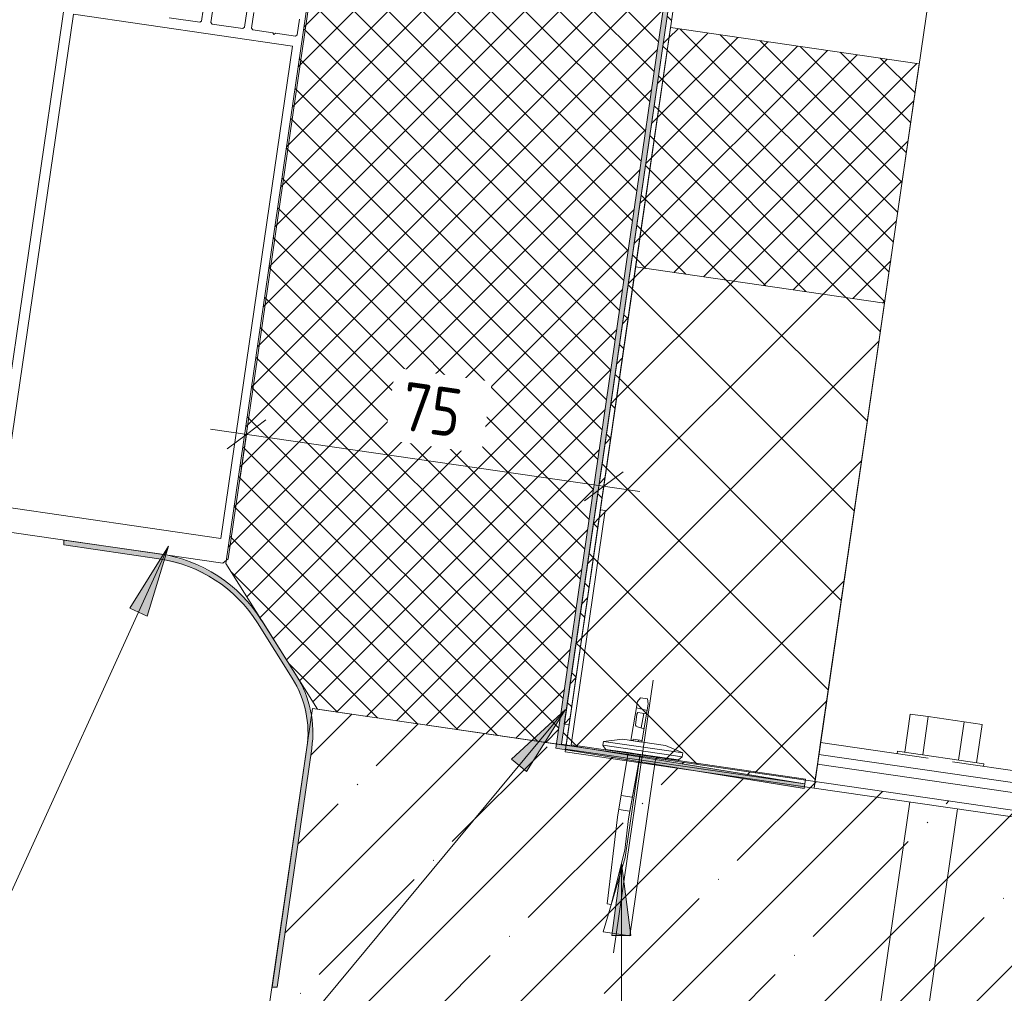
# Model space of a CAD drawing. Header units: millimetres. Extents: x 4450149 to 4451762, y 8380157 to 8380965.
# Tile 3 of 46: x 4450488 to 4450692, y 8380427 to 8380629. Entities that reach past the tile are written whole.
import ezdxf

# ---------------------------------------------------------------- set-up
doc = ezdxf.new("R2010")
doc.units = ezdxf.units.MM
for name, color, linetype, lineweight in [('Марки по нескольким категориям', 7, 'Continuous', 9), ('Обобщенные модели', 7, 'Continuous', 18), ('Размеры', 7, 'Continuous', 9), ('Размеры-5', 7, 'Continuous', 9), ('Тонкие линии', 7, 'Continuous', 18), ('Элементы узлов', 7, 'Continuous', 18)]:
    doc.layers.add(name, color=color, linetype=linetype, lineweight=lineweight)
doc.styles.add('GOST Common', font='GOST_Common.ttf', dxfattribs={"width": 0.9, "height": 10})
doc.dimstyles.new('ADSK_Основной_2_0', dxfattribs={"dimscale": 304.8, "dimtxt": 10.05715, "dimasz": 0.023196, "dimexe": 0.024606, "dimexo": 0.049213, "dimgap": 0.008202, "dimtad": 1, "dimdec": 0, "dimzin": 0, "dimdsep": 46, "dimtxsty": 'GOST Common', "dimblk1": 'OBLIQUE', "dimblk2": 'OBLIQUE', "dimsah": 1, "dimcen": 0.09, "dimdle": 0.024606, "dimazin": 0, "dimtfac": 1, "dimtdec": 4, "dimtix": 1, "dimtmove": 0, "dimatfit": 3, "dimfxl": 1, "dimtvp": 1, "dimtfill": 1, "dimtolj": 1, "dimtzin": 0, "dimarcsym": 2})
pattern_1 = [(45, (4450656.543, 8289717.818), (-3.5355339, 3.5355339), []), (135, (4450656.543, 8289717.818), (-3.5355339, -3.5355339), [])]

# ---------------------------------------------------------------- blocks, each defined once
blk = doc.blocks.new('HILTI_s_Анкер_HRD-HF - HRD-HF 10x80-V6-1-1')
at = {"layer": 'Обобщенные модели'}
for p, q in [((4450894.06, 8380444.82), (4450895.21, 8380452.74)), ((4450895.21, 8380452.74), (4450898.93, 8380452.2)), ((4450897.78, 8380444.28), (4450898.93, 8380452.2)), ((4450898.93, 8380452.2), (4450906.36, 8380451.12)), ((4450905.21, 8380443.2), (4450906.36, 8380451.12)), ((4450906.36, 8380451.12), (4450910.07, 8380450.58)), ((4450910.07, 8380450.58), (4450908.92, 8380442.66)), ((4450892.59, 8380445.04), (4450892.51, 8380444.49)), ((4450892.59, 8380445.04), (4450910.4, 8380442.45)), ((4450910.32, 8380441.9), (4450910.4, 8380442.45)), ((4450895.11, 8380434.56), (4450885.32, 8380367.25)), ((4450895.22, 8380365.82), (4450905, 8380433.13)), ((4450885.32, 8380367.25), (4450888.81, 8380363.73)), ((4450895.22, 8380365.82), (4450885.32, 8380367.25)), ((4450890.88, 8380363.43), (4450895.22, 8380365.82)), ((4450890.88, 8380363.43), (4450888.81, 8380363.73))]:
    blk.add_line(p, q, dxfattribs=at)
blk = doc.blocks.new('HILTI_s_Кронштейн_MFT-MF_HS - Кронштейн MFT-MF 190 HS-V10-1-1')
at = {"layer": 'Обобщенные модели'}
for p, q in [((4450679.42, 8380654.01), (4450680.15, 8380659.01)), ((4450703.66, 8380655.6), (4450680.15, 8380659.01)), ((4450702.05, 8380644.53), (4450703.66, 8380655.6)), ((4450706.13, 8380655.24), (4450704.52, 8380644.17)), ((4450729.63, 8380651.82), (4450706.13, 8380655.24)), ((4450678.54, 8380647.95), (4450679.1, 8380651.75)), ((4450729.63, 8380651.82), (4450728.02, 8380640.76)), ((4450678.39, 8380646.91), (4450678.54, 8380647.95)), ((4450678.54, 8380647.95), (4450702.05, 8380644.53)), ((4450654.02, 8380479.2), (4450678.39, 8380646.91)), ((4450701.9, 8380643.5), (4450678.39, 8380646.91)), ((4450695.03, 8380596.22), (4450701.9, 8380643.5)), ((4450704.37, 8380643.14), (4450697.5, 8380595.86)), ((4450701.9, 8380643.5), (4450702.05, 8380644.53)), ((4450704.52, 8380644.17), (4450704.37, 8380643.14)), ((4450727.87, 8380639.72), (4450704.37, 8380643.14)), ((4450704.52, 8380644.17), (4450728.02, 8380640.76)), ((4450727.87, 8380639.72), (4450703.5, 8380472.01)), ((4450728.02, 8380640.76), (4450727.87, 8380639.72)), ((4450697.5, 8380595.86), (4450695.03, 8380596.22)), ((4450653.66, 8380476.73), (4450654.02, 8380479.2)), ((4450676.23, 8380475.97), (4450654.02, 8380479.2)), ((4450653.37, 8380474.75), (4450653.66, 8380476.73)), ((4450703.14, 8380469.54), (4450653.66, 8380476.73)), ((4450702.85, 8380467.56), (4450653.37, 8380474.75)), ((4450703.5, 8380472.01), (4450681.29, 8380475.24)), ((4450703.5, 8380472.01), (4450703.14, 8380469.54)), ((4450703.14, 8380469.54), (4450702.85, 8380467.56))]:
    blk.add_line(p, q, dxfattribs=at)
blk = doc.blocks.new('HILTI_s_Термомост_MFT-ISO_47x50x5_HS - Термомост MFT-ISO 47x50x5 HS-V8-1-1')
at = {"layer": 'Обобщенные модели'}
for p, q in [((4450876.03, 8380442.39), (4450875.51, 8380438.78)), ((4450876.03, 8380442.39), (4450925.51, 8380435.2)), ((4450875.51, 8380438.78), (4450875.31, 8380437.44)), ((4450924.79, 8380430.25), (4450875.31, 8380437.44)), ((4450924.99, 8380431.59), (4450925.51, 8380435.2)), ((4450924.79, 8380430.25), (4450924.99, 8380431.59))]:
    blk.add_line(p, q, dxfattribs=at)
blk = doc.blocks.new('Витражная стойка в сборе - Витражная стойка в сборе-21250031-1-1')
at = {"layer": 'Элементы узлов'}
for p, q in [((4450531.82, 8380654.76), (4450527.95, 8380628.14)), ((4450482.05, 8380524.36), (4450499.12, 8380641.83)), ((4450525.97, 8380628.43), (4450527.03, 8380635.75)), ((4450534.88, 8380627.13), (4450536.23, 8380636.43)), ((4450548.6, 8380634.64), (4450531.53, 8380517.17)), ((4450499.5, 8380629.85), (4450484.7, 8380528.02)), ((4450544.82, 8380623.26), (4450499.5, 8380629.85)), ((4450519.3, 8380629.09), (4450525.63, 8380628.17)), ((4450536.36, 8380626.92), (4450536.84, 8380630.18)), ((4450546.24, 8380628.81), (4450545.76, 8380625.55)), ((4450525.63, 8380628.17), (4450525.97, 8380628.43)), ((4450527.95, 8380628.14), (4450528.2, 8380627.8)), ((4450528.2, 8380627.8), (4450534.54, 8380626.88)), ((4450534.54, 8380626.88), (4450534.88, 8380627.13)), ((4450536.61, 8380626.58), (4450536.36, 8380626.92)), ((4450540.72, 8380625.98), (4450536.61, 8380626.58)), ((4450540.98, 8380625.64), (4450540.72, 8380625.98)), ((4450541.32, 8380625.89), (4450540.98, 8380625.64)), ((4450545.42, 8380625.3), (4450541.32, 8380625.89)), ((4450545.76, 8380625.55), (4450545.42, 8380625.3)), ((4450530.02, 8380521.43), (4450544.82, 8380623.26)), ((4450484.7, 8380528.02), (4450530.02, 8380521.43)), ((4450530.39, 8380516.32), (4450482.89, 8380523.23)), ((4450531.53, 8380517.17), (4450530.39, 8380516.32))]:
    blk.add_line(p, q, dxfattribs=at)
blk = doc.blocks.new('HILTI_2D_Сталь оц_L - Оц_сталь L-21232961-1-1')
at = {"layer": 'Элементы узлов'}
for p, q in [((4450601.28, 8380477.85), (4450608.47, 8380527.33)), ((4450602.41, 8380478.7), (4450609.46, 8380527.19)), ((4450609.46, 8380527.19), (4450608.47, 8380527.33)), ((4450650.9, 8380471.65), (4450602.41, 8380478.7)), ((4450650.76, 8380470.66), (4450601.28, 8380477.85)), ((4450650.76, 8380470.66), (4450650.9, 8380471.65))]:
    blk.add_line(p, q, dxfattribs=at)
blk = doc.blocks.new('HILTI_2D_Сталь оц_L - Оц_сталь L-21260884-1-1')
at = {"layer": 'Элементы узлов'}
for p, q in [((4450629.9, 8380681.72), (4450601.01, 8380482.99)), ((4450631.03, 8380682.57), (4450602, 8380482.85)), ((4450601.01, 8380482.99), (4450602, 8380482.85))]:
    blk.add_line(p, q, dxfattribs=at)
blk = doc.blocks.new('Маленький дюбель гвоздь - Маленький дюбель гвоздь-21232962-1-1')
at = {"layer": 'Элементы узлов', "color": 30, "true_color": 0xff7f00}
for p, q in [((4450619.38, 8380492.12), (4450611.18, 8380435.7)), ((4450616.14, 8380487.72), (4450616.79, 8380488.46)), ((4450616.14, 8380487.72), (4450616.79, 8380488.46)), ((4450616.79, 8380488.46), (4450618.23, 8380488.25)), ((4450616.79, 8380488.46), (4450618.23, 8380488.25)), ((4450618.23, 8380488.25), (4450618.37, 8380487.21)), ((4450618.23, 8380488.25), (4450618.37, 8380487.21)), ((4450614.78, 8380479.64), (4450616.14, 8380487.72)), ((4450614.78, 8380479.64), (4450616.14, 8380487.72)), ((4450618.14, 8380485.86), (4450615.92, 8380486.39)), ((4450618.37, 8380487.21), (4450617.06, 8380479.31)), ((4450618.37, 8380487.21), (4450617.06, 8380479.31)), ((4450616.03, 8380485.07), (4450615.71, 8380482.82)), ((4450616.25, 8380485.41), (4450616.03, 8380485.07)), ((4450618.03, 8380485.15), (4450616.25, 8380485.41)), ((4450616.89, 8380482.25), (4450617.45, 8380485.23)), ((4450615.71, 8380482.82), (4450615.85, 8380482.61)), ((4450615.92, 8380482.51), (4450616.13, 8380482.48)), ((4450616.13, 8380482.48), (4450617.52, 8380482.06)), ((4450608.98, 8380478.62), (4450609.62, 8380477.78)), ((4450609.62, 8380477.78), (4450608.98, 8380478.62)), ((4450609.1, 8380479.45), (4450608.99, 8380478.63)), ((4450608.99, 8380478.63), (4450609.1, 8380479.45)), ((4450625.38, 8380476.25), (4450608.99, 8380478.63)), ((4450613.06, 8380479.89), (4450609.1, 8380479.45)), ((4450609.1, 8380479.45), (4450613.06, 8380479.89)), ((4450625.5, 8380477.07), (4450609.1, 8380479.45)), ((4450621.93, 8380478.6), (4450613.06, 8380479.89)), ((4450613.06, 8380479.89), (4450621.93, 8380478.6)), ((4450617.06, 8380479.31), (4450614.78, 8380479.64)), ((4450615.24, 8380479.74), (4450615.03, 8380479.6)), ((4450617.11, 8380479.63), (4450615.26, 8380479.9)), ((4450616.31, 8380479.42), (4450616.36, 8380479.74)), ((4450625.5, 8380477.07), (4450621.93, 8380478.6)), ((4450621.93, 8380478.6), (4450625.5, 8380477.07)), ((4450609.62, 8380477.78), (4450614.24, 8380477.11)), ((4450624.66, 8380475.6), (4450609.62, 8380477.78)), ((4450612.02, 8380463.78), (4450614.24, 8380477.11)), ((4450614.24, 8380477.11), (4450612.02, 8380463.78)), ((4450616.69, 8380476.76), (4450613.59, 8380455.43)), ((4450616.69, 8380476.76), (4450613.59, 8380455.43)), ((4450614.24, 8380477.11), (4450616.69, 8380476.76)), ((4450614.24, 8380477.11), (4450616.69, 8380476.76)), ((4450614.27, 8380463.44), (4450616.69, 8380476.76)), ((4450616.69, 8380476.76), (4450614.56, 8380465)), ((4450619.97, 8380475.83), (4450620.19, 8380476.08)), ((4450619.97, 8380475.83), (4450620.08, 8380475.95)), ((4450620.19, 8380476.08), (4450620.54, 8380476.03)), ((4450620.19, 8380476.08), (4450620.54, 8380476.03)), ((4450620.54, 8380476.03), (4450620.65, 8380476.18)), ((4450620.65, 8380476.18), (4450624.66, 8380475.6)), ((4450620.65, 8380476.18), (4450621.02, 8380476.13)), ((4450624.66, 8380475.6), (4450625.38, 8380476.25)), ((4450625.38, 8380476.25), (4450624.66, 8380475.6)), ((4450625.38, 8380476.25), (4450625.5, 8380477.07)), ((4450625.5, 8380477.07), (4450625.38, 8380476.25)), ((4450614.56, 8380439.25), (4450619.8, 8380475.29)), ((4450614.56, 8380439.25), (4450619.8, 8380475.29)), ((4450619.8, 8380475.29), (4450619.94, 8380475.64)), ((4450619.8, 8380475.29), (4450619.87, 8380475.47)), ((4450619.87, 8380475.47), (4450619.94, 8380475.64)), ((4450619.94, 8380475.64), (4450619.97, 8380475.83)), ((4450615.08, 8380467.88), (4450612.76, 8380468.22)), ((4450609.87, 8380445.84), (4450612.02, 8380463.78)), ((4450612.02, 8380463.78), (4450609.87, 8380445.84)), ((4450614.56, 8380465), (4450612.28, 8380465.34)), ((4450614.56, 8380465), (4450614.27, 8380463.44)), ((4450614.27, 8380463.44), (4450613.51, 8380456.92)), ((4450613.51, 8380456.92), (4450614.27, 8380463.44)), ((4450613.51, 8380456.92), (4450610.7, 8380445.71)), ((4450610.7, 8380445.71), (4450613.51, 8380456.92)), ((4450613.59, 8380455.43), (4450609.03, 8380440.06)), ((4450613.59, 8380455.43), (4450609.03, 8380440.06)), ((4450610.7, 8380445.71), (4450609.87, 8380445.84)), ((4450609.87, 8380445.84), (4450610.7, 8380445.71)), ((4450609.03, 8380440.06), (4450614.56, 8380439.25)), ((4450609.03, 8380440.06), (4450614.56, 8380439.25))]:
    blk.add_line(p, q, dxfattribs=at)
blk = doc.blocks.new('DIMBLOCK17-1-1')
at = {"layer": 'Размеры-5'}
for p, q in [((4450533.83, 8380533.05), (4450536.35, 8380550.37)), ((4450527.85, 8380544.02), (4450616.6, 8380531.12)), ((4450535.27, 8380542.94), (4450533.83, 8380533.05)), ((4450607.74, 8380522.31), (4450610.25, 8380539.63)), ((4450609.18, 8380532.2), (4450607.74, 8380522.31))]:
    blk.add_line(p, q, dxfattribs=at)
at = {"layer": 'Размеры-5', "lineweight": 18}
for p, q in [((4450535.27, 8380542.94), (4450539.28, 8380545.93)), ((4450535.27, 8380542.94), (4450531.27, 8380539.95)), ((4450609.18, 8380532.2), (4450613.18, 8380535.19)), ((4450609.18, 8380532.2), (4450605.17, 8380529.21))]:
    blk.add_line(p, q, dxfattribs=at)
at = {"layer": 'Размеры-5', "color": 0, "insert": (4450568.22, 8380553.89), "char_height": 10, "width": 15.1369, "attachment_point": 1, "rotation": 351.7307, "line_spacing_factor": 1.022761, "style": 'GOST Common', "bg_fill": 3, "box_fill_scale": 1.25, "bg_fill_color": 256, "bg_fill_true_color": 13158600, "bg_fill_transparency": 0}
blk.add_mtext('75', dxfattribs=at)
blk = doc.blocks.new('_Oblique')
at = {"color": 0, "linetype": 'ByBlock', "lineweight": -2}
blk.add_line((-0.5, -0.5), (0.5, 0.5), dxfattribs=at)

msp = doc.modelspace()

# ---------------------------------------------------------------- hatches: boundary and pattern name
at = {"layer": 'Марки по нескольким категориям'}
for points in [[(4450519.18, 8380519.82), (4450511.17, 8380506.98), (4450514.76, 8380505.35)], [(4450601.23, 8380486.01), (4450590.13, 8380475.73), (4450593.17, 8380473.21)], [(4450612.81, 8380454.28), (4450610.83, 8380439.28), (4450614.78, 8380439.28)]]:
    msp.add_hatch(color=256, dxfattribs=at).paths.add_polyline_path(points)
at = {"layer": 'Элементы узлов', "true_color": 0x0000a0}
msp.add_hatch(color=174, dxfattribs=at).paths.add_polyline_path([(4450650.6, 8380469.68), (4450650.76, 8380470.66), (4450600.41, 8380478.85), (4450629.9, 8380681.72), (4450541.17, 8380694.62), (4450541.02, 8380693.63), (4450628.76, 8380680.88), (4450599.28, 8380478.02), (4450649.82, 8380469.8)])
at = {"layer": 'Элементы узлов'}
h = msp.add_hatch(dxfattribs=at)
h.set_pattern_fill('FP_2', color=256, style=0, pattern_type=2)
h.set_pattern_definition(pattern_1)
h.paths.add_polyline_path([(4450601.4, 8380478.69), (4450631.03, 8380682.57), (4450556.81, 8380693.35), (4450556.66, 8380692.36), (4450629.9, 8380681.72), (4450600.41, 8380478.85), (4450601.39, 8380478.69)])
h.paths.add_polyline_path([(4450599.41, 8380478.91), (4450628.76, 8380680.88), (4450557.37, 8380691.2), (4450557.81, 8380690.93), (4450558.17, 8380690.57), (4450558.42, 8380690.12), (4450558.54, 8380689.62), (4450558.54, 8380689.11), (4450555.65, 8380669.27), (4450555.51, 8380668.77), (4450555.25, 8380668.32), (4450554.88, 8380667.96), (4450554.42, 8380667.71), (4450553.92, 8380667.58), (4450553.44, 8380667.58), (4450553.92, 8380667.44), (4450554.42, 8380667.11), (4450554.71, 8380666.81), (4450554.97, 8380666.37), (4450555.09, 8380665.87), (4450555.08, 8380665.36), (4450552.2, 8380645.52), (4450552.06, 8380645.02), (4450551.8, 8380644.57), (4450551.42, 8380644.21), (4450550.97, 8380643.96), (4450550.47, 8380643.83), (4450549.61, 8380643.84), (4450531.06, 8380516.22), (4450549.96, 8380486.09), (4450599.28, 8380478.93)])
h.paths.add_polyline_path([(4450550.22, 8380645.82), (4450551.52, 8380654.72), (4450551.19, 8380654.72), (4450549.95, 8380645.86)])
h.paths.add_polyline_path([(4450551.81, 8380656.7), (4450553.1, 8380665.61), (4450552.78, 8380665.61), (4450551.52, 8380656.75), (4450551.8, 8380656.71)])
h.paths.add_polyline_path([(4450553.68, 8380669.57), (4450554.97, 8380678.47), (4450554.65, 8380678.47), (4450553.4, 8380669.61), (4450553.42, 8380669.61)])
h.paths.add_polyline_path([(4450555.26, 8380680.45), (4450556.55, 8380689.36), (4450556.23, 8380689.36), (4450554.97, 8380680.5)])
h = msp.add_hatch(dxfattribs=at)
h.set_pattern_fill('FP_2', color=256, style=0, pattern_type=2)
h.set_pattern_definition(pattern_1)
h.paths.add_polyline_path([(4450667.23, 8380570.1), (4450674.42, 8380619.58), (4450622.96, 8380627.06), (4450615.77, 8380577.58), (4450655.64, 8380571.79)])
h = msp.add_hatch(dxfattribs=at)
h.set_pattern_fill('FP_3', color=256, style=0, pattern_type=2)
h.set_pattern_definition([(45, (4450656.543, 8289717.818), (-10.6066017, 10.6066017), []), (135, (4450656.543, 8289717.818), (-10.6066017, -10.6066017), [])])
h.paths.add_polyline_path([(4450652.85, 8380471.14), (4450667.23, 8380570.1), (4450615.77, 8380577.58), (4450601.4, 8380478.69), (4450605.59, 8380478.01), (4450652.65, 8380471.17)])
at = {"layer": 'Элементы узлов', "true_color": 0x408080}
msp.add_hatch(color=137, dxfattribs=at).paths.add_polyline_path([(4450540.6, 8380428.59), (4450541.61, 8380428.59), (4450548.79, 8380478), (4450548.93, 8380483.21), (4450547.85, 8380488.31), (4450545.62, 8380493.02), (4450538.44, 8380504.47), (4450534.42, 8380509.55), (4450529.4, 8380513.66), (4450523.62, 8380516.59), (4450517.2, 8380518.23), (4450497.55, 8380521.09), (4450497.55, 8380520.08), (4450517.34, 8380517.18), (4450523.26, 8380515.65), (4450528.85, 8380512.82), (4450533.7, 8380508.85), (4450537.59, 8380503.94), (4450544.77, 8380492.49), (4450546.9, 8380487.99), (4450547.93, 8380483.12), (4450547.78, 8380478), (4450541.61, 8380435.54)])
at = {"layer": 'Элементы узлов'}
h = msp.add_hatch(dxfattribs=at)
h.set_pattern_fill('FP_1', color=256, style=0, pattern_type=2)
h.set_pattern_definition([(45, (4450656.543, 8289717.818), (-15.715448, 15.715448), []), (45, (4450672.258, 8289717.818), (-15.715448, 15.715448), [27.781, -5.556, 0.16764, -5.389])])
h.paths.add_polyline_path([(4451078.18, 8380207.22), (4451635.16, 8380288.17), (4451606.39, 8380486.09), (4451553, 8380478.28), (4451553.12, 8380477.45), (4451501.8, 8380469.1), (4451501.64, 8380470.09), (4451546.81, 8380477.44), (4451080.6, 8380409.68), (4451080.6, 8380409.33), (4451083.02, 8380409.33), (4451080.6, 8380408.97), (4450707.92, 8380463.14), (4450707.92, 8380461.77), (4450702.13, 8380462.61), (4450702.33, 8380463.95), (4450605.59, 8380478.01), (4450650.76, 8380470.66), (4450650.6, 8380469.68), (4450599.28, 8380478.02), (4450599.41, 8380478.91), (4450548.94, 8380486.24), (4450548.68, 8380484.41), (4450548.93, 8380483.12), (4450548.79, 8380478), (4450541.61, 8380428.59), (4450540.6, 8380428.59), (4450520.18, 8380288.32), (4451073.82, 8380207.86)])

# ---------------------------------------------------------------- linework, layer by layer
at = {"layer": 'Марки по нескольким категориям'}
for p, q in [((4450519.18, 8380519.82), (4450483.46, 8380441.3)), ((4450519.18, 8380519.82), (4450511.17, 8380506.98)), ((4450514.76, 8380505.35), (4450519.18, 8380519.82)), ((4450511.17, 8380506.98), (4450514.76, 8380505.35)), ((4450601.23, 8380486.01), (4450493.35, 8380356.02)), ((4450601.23, 8380486.01), (4450590.13, 8380475.73)), ((4450593.17, 8380473.21), (4450601.23, 8380486.01)), ((4450590.13, 8380475.73), (4450593.17, 8380473.21)), ((4450612.81, 8380454.28), (4450610.83, 8380439.28)), ((4450614.78, 8380439.28), (4450612.81, 8380454.28)), ((4450612.81, 8380454.28), (4450612.81, 8380156.52)), ((4450610.83, 8380439.28), (4450614.78, 8380439.28))]:
    msp.add_line(p, q, dxfattribs=at)
at = {"layer": 'Тонкие линии'}
for p, q in [((4450600.41, 8380478.85), (4450629.9, 8380681.72)), ((4450601.39, 8380478.62), (4450631.03, 8380682.57)), ((4450628.76, 8380680.88), (4450599.28, 8380478.02)), ((4450549.62, 8380643.88), (4450531.06, 8380516.22)), ((4450622.96, 8380627.06), (4450615.77, 8380577.58)), ((4450674.42, 8380619.58), (4450622.96, 8380627.06)), ((4450667.23, 8380570.1), (4450674.42, 8380619.58)), ((4450615.77, 8380577.58), (4450601.19, 8380477.28)), ((4450615.77, 8380577.58), (4450667.23, 8380570.1)), ((4450667.23, 8380570.1), (4450615.77, 8380577.58)), ((4450652.65, 8380469.8), (4450667.23, 8380570.1)), ((4450517.34, 8380518.21), (4450497.55, 8380521.09)), ((4450497.55, 8380521.09), (4450497.55, 8380520.08)), ((4450497.55, 8380520.08), (4450517.2, 8380517.22)), ((4450531.06, 8380516.22), (4450549.96, 8380486.09)), ((4450545.62, 8380493.02), (4450538.44, 8380504.47)), ((4450537.59, 8380503.94), (4450544.77, 8380492.49)), ((4450548.94, 8380486.24), (4450520.18, 8380288.32)), ((4451078.18, 8380409.33), (4450548.94, 8380486.24)), ((4450549.96, 8380486.09), (4450601.39, 8380478.62)), ((4450547.8, 8380478.15), (4450540.6, 8380428.59)), ((4450541.61, 8380428.59), (4450548.79, 8380478)), ((4450599.28, 8380478.02), (4450650.6, 8380469.68)), ((4450650.76, 8380470.66), (4450600.41, 8380478.85)), ((4450601.19, 8380477.28), (4450652.65, 8380469.8)), ((4450650.6, 8380469.68), (4450650.76, 8380470.66)), ((4450540.6, 8380428.59), (4450541.61, 8380428.59))]:
    msp.add_line(p, q, dxfattribs=at)
for centre, radius, start, end in [((4450513.02, 8380488.52), 29, 32.1077, 81.7307), ((4450513.02, 8380488.52), 30, 32.1077, 81.7307), ((4450526.78, 8380481.2), 21.24, 351.7307, 32.1077), ((4450526.78, 8380481.2), 22.24, 351.7307, 32.1077)]:
    msp.add_arc(centre, radius, start, end, dxfattribs=at)

# ---------------------------------------------------------------- block references
at = {"layer": 'Обобщенные модели'}
for name, p in [('HILTI_s_Кронштейн_MFT-MF_HS - Кронштейн MFT-MF 190 HS-V10-1-1', (0, 0)), ('HILTI_s_Анкер_HRD-HF - HRD-HF 10x80-V6-1-1', (-222.66, 32.36)), ('HILTI_s_Термомост_MFT-ISO_47x50x5_HS - Термомост MFT-ISO 47x50x5 HS-V8-1-1', (-222.66, 32.36))]:
    msp.add_blockref(name, p, dxfattribs=at)
at = {"layer": 'Элементы узлов', "color": 196, "true_color": 0x400080}
msp.add_blockref('Витражная стойка в сборе - Витражная стойка в сборе-21250031-1-1', (0, 0), dxfattribs=at)
at = {"layer": 'Элементы узлов'}
for name in ['HILTI_2D_Сталь оц_L - Оц_сталь L-21260884-1-1', 'HILTI_2D_Сталь оц_L - Оц_сталь L-21232961-1-1']:
    msp.add_blockref(name, (0, 0), dxfattribs=at)
at = {"layer": 'Элементы узлов', "color": 30, "true_color": 0xff7f00}
msp.add_blockref('Маленький дюбель гвоздь - Маленький дюбель гвоздь-21232962-1-1', (0, 0), dxfattribs=at)

# ---------------------------------------------------------------- next in the draw order: dimensions: what is measured, and where the dimension line sits
at = {"layer": 'Размеры'}
dim = msp.add_linear_dim(base=(4450609.18, 8380532.2), p1=(4450535.99, 8380547.89), p2=(4450609.89, 8380537.15), angle=351.7307, dimstyle='ADSK_Основной_2_0', override={"dimpost": '<>', "dimfxl": 74.679271}, dxfattribs=at)
dim.commit()
dim.dimension.update_dxf_attribs({"geometry": 'DIMBLOCK17-1-1', "text_midpoint": (4450573.3, 8380545)})

doc.saveas('drawing.dxf')
